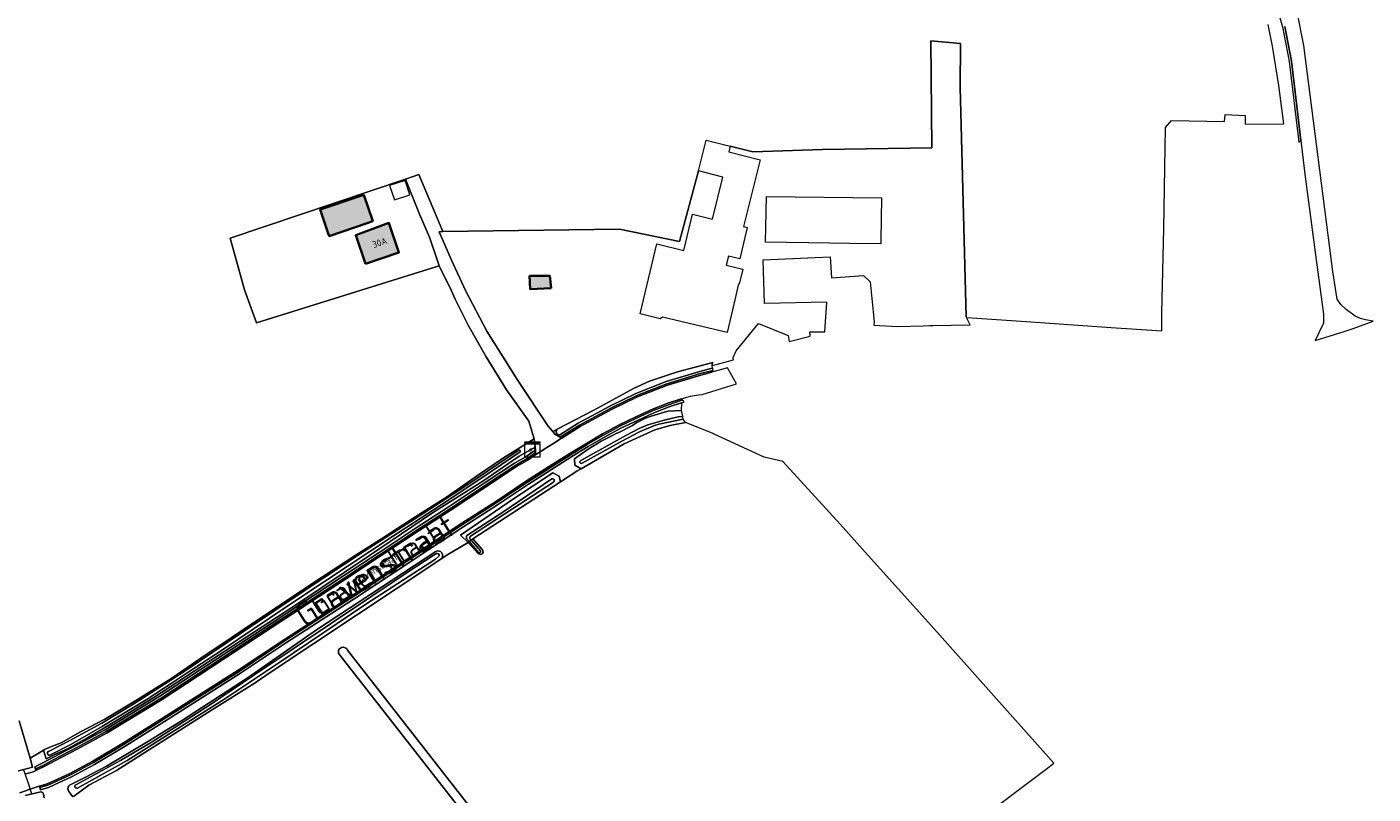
# Model space of a CAD drawing. Header units: metres. Extents: x 200031 to 204075, y 460125 to 464703.
# Tile 146 of 178: x 203350 to 203705, y 462937 to 463139. Entities that reach past the tile are written whole.
import ezdxf
from ezdxf.enums import TextEntityAlignment as Align

# ---------------------------------------------------------------- set-up
doc = ezdxf.new("R2010")
doc.units = ezdxf.units.M
doc.header["$LTSCALE"] = 2
doc.layers.get('0').update_dxf_attribs({"color": 253, "lineweight": 25})
for name, color, linetype, lineweight in [('B-WE-GR-GRAS-GV', 253, 'Continuous', 13), ('B-WE-KL-ET_KAST-S', 253, 'Continuous', 25), ('B-WE-KW-KUNSTWERK_DUIKER-G', 253, 'Continuous', 18), ('B-WE-OG-BEBOUWING-GV', 253, 'Continuous', 35), ('B-WE-OG-BEBOUWING-T18', 253, 'Continuous', 18), ('B-WE-OG-BEBOUWING_LUIFEL-GV', 253, 'Continuous', 18), ('B-WE-OG-TERREIN_CULTUURSCHEIDING-GV', 253, 'Continuous', 18), ('B-WE-OG-TERREIN_ERF-GV', 253, 'Continuous', 18), ('B-WE-OG-TOPOGRAFIE-T18', 250, 'Continuous', 18), ('B-WE-OG-TOPOGRAFIE-T25_2000', 250, 'Continuous', 18), ('B-WE-OG-TOPOGRAFIE-T25_2500', 250, 'Continuous', 18), ('B-WE-OG-WATER-GV', 253, 'Continuous', 18), ('B-WE-OG-WATER_GREPPEL-GV', 253, 'Continuous', 18), ('B-WE-OG-WATER_SLOOT-GV', 253, 'Continuous', 18), ('B-WE-OG-WEG-GV', 253, 'Continuous', 18), ('B-WE-VH-VERHARDING_ASFALT-GV', 253, 'Continuous', 18), ('B-WE-VH-VERHARDING_BETON-A', 254, 'Continuous', 25), ('B-WE-VH-VERHARDING_BETONSTRAATSTEEN-GV', 253, 'Continuous', 18), ('B-WE-VH-VERHARDING_GRASBETONSTEEN-GV', 253, 'Continuous', 18), ('B-WE-VH-VERHARDING_STRAATBAKSTEEN-GV', 253, 'Continuous', 18)]:
    doc.layers.add(name, color=color, linetype=linetype, lineweight=lineweight)
doc.styles.add('NLCS-ISO', font='NLCS-ISO.ttf')
doc.styles.add('NLCS-ISO-M1000-T18', font='NLCS-ISO.ttf', dxfattribs={"height": 1.8})
doc.styles.add('NLCS-ISO-M2000-T25', font='NLCS-ISO.ttf', dxfattribs={"height": 5})
doc.styles.add('NLCS-ISO-M2500-T25', font='NLCS-ISO.ttf', dxfattribs={"height": 6.25})

# ---------------------------------------------------------------- blocks, each defined once
blk = doc.blocks.new('SKL-ET_KAST_ELEKTRA-SO')
at = {"color": 0, "linetype": 'ByBlock', "lineweight": 18}
for points in [[(-2, 2), (2, 2), (2, 1.68), (-2, 1.68)], [(-2, 1.52), (2, 1.52), (2, -2), (-2, -2)]]:
    blk.add_lwpolyline(points, close=True, dxfattribs=at)
at = {"color": 0, "linetype": 'ByBlock', "lineweight": 18, "style": 'NLCS-ISO'}
blk.add_text('et', height=1.5, dxfattribs=at).set_placement((0, 0), align=Align.MIDDLE_CENTER)

msp = doc.modelspace()

# ---------------------------------------------------------------- hatches: boundary and pattern name
at = {"layer": 'B-WE-VH-VERHARDING_BETON-A'}
h = msp.add_hatch(color=256, dxfattribs=at)
h.dxf.hatch_style = 1
h.paths.add_polyline_path([(203441, 463088.196), (203438.603, 463095.184), (203427.106, 463091.241), (203428.984, 463085.765), (203429.503, 463084.253), (203439.538, 463087.695)])
h = msp.add_hatch(color=256, dxfattribs=at)
h.dxf.hatch_style = 1
h.paths.add_polyline_path([(203439.1, 463076.94), (203447.9, 463079.97), (203445.231, 463087.729), (203436.5, 463084.479)])
h = msp.add_hatch(color=256, dxfattribs=at)
h.dxf.hatch_style = 1
h.paths.add_polyline_path([(203488.03, 463070.552), (203487.658, 463073.813), (203482.338, 463073.756), (203482.509, 463070.233)])

# ---------------------------------------------------------------- linework, layer by layer
at = {"layer": 'B-WE-GR-GRAS-GV', "flags": 128}
for points in [[(203347.783, 462956.399), (203350.694, 462946.592), (203353.057, 462948.028), (203354.162, 462948.699), (203354.434, 462948.865), (203356.319, 462949.617), (203358.823, 462950.63), (203363.993, 462953.514), (203370.332, 462956.827), (203377.872, 462961.337), (203387.751, 462967.506), (203395.715, 462972.989), (203403.673, 462978.344), (203410.184, 462982.705), (203427.479, 462994.252), (203436.388, 463000), (203443.805, 463004.785), (203452.313, 463010.277), (203460.651, 463015.552), (203468.588, 463021.132), (203475.495, 463025.796), (203483.568, 463030.827), (203482.099, 463035.426), (203476.279, 463043.724), (203470.859, 463052.421), (203466.095, 463060.77), (203462.677, 463067.657), (203461.715, 463069.871), (203458.506, 463076.429), (203410.323, 463061.376), (203407.148, 463070.107), (203403.448, 463083.725), (203449.64, 463099.312), (203453.147, 463100.496), (203459.432, 463085.456), (203506.06, 463086.115), (203521.842, 463082.826), (203526.81, 463101.46), (203528.84, 463109.58), (203535.23, 463107.98), (203541.144, 463106.499), (203559.548, 463107.149), (203588.387, 463107.546), (203588.123, 463135.724), (203595.928, 463135.063), (203595.796, 463123.553), (203597.407, 463062.972), (203597.509, 463062.76), (203600.211, 463062.589), (203613.203, 463061.768), (203635.611, 463060.145), (203648.999, 463059.289), (203649.004, 463063.97), (203649.492, 463086.25), (203649.969, 463112.92), (203651.504, 463114.795), (203665.527, 463114.53), (203665.685, 463116.333), (203670.924, 463116.095), (203670.972, 463113.808), (203681.114, 463113.917), (203679.827, 463123.977), (203678.175, 463134.4), (203676.983, 463140.091)], [(203600.109, 462929.869), (203618.445, 462943.702), (203620.538, 462945.28), (203587.513, 462982.363), (203571.608, 463000), (203564.15, 463008.271), (203549.115, 463024.788), (203544.167, 463025.944), (203529.827, 463032.558), (203523.399, 463035.092), (203519.397, 463034.337), (203515.296, 463033.146), (203507.226, 463029.442), (203495.904, 463022.925), (203495.028, 463022.421), (203490.51, 463019.486), (203467.337, 463004.434), (203469.918, 463001.498), (203470.074, 463000.907), (203469.843, 463000.446), (203469.352, 463000.289), (203468.779, 463000.523), (203466.101, 463003.445), (203460.319, 463000.003), (203458.97, 462999.106), (203414.181, 462969.326), (203410.611, 462966.887), (203409.971, 462966.481), (203398.482, 462959.195), (203373.479, 462943.32), (203366.154, 462939.487), (203362.138, 462936.469)], [(203434.306, 462975.049), (203589.826, 462775.739)], [(203588.077, 462774.466), (203432.361, 462973.685)]]:
    msp.add_lwpolyline(points, dxfattribs=at)
at = {"layer": 'B-WE-GR-GRAS-GV'}
msp.add_lwpolyline([(203432.361, 462973.685, -1.2937101), (203434.306, 462975.049)], format="xyb", dxfattribs=at)
at = {"layer": 'B-WE-KW-KUNSTWERK_DUIKER-G', "flags": 128}
msp.add_lwpolyline([(203351.154, 462937.179), (203350.063, 462940.441), (203348.972, 462943.702)], dxfattribs=at)
at = {"layer": 'B-WE-OG-BEBOUWING-GV', "flags": 128}
for points in [[(203441, 463088.196), (203438.603, 463095.184), (203427.106, 463091.241), (203428.984, 463085.765), (203429.503, 463084.253), (203439.538, 463087.695)], [(203439.1, 463076.94), (203447.9, 463079.97), (203445.231, 463087.729), (203436.5, 463084.479)], [(203488.03, 463070.552), (203487.658, 463073.813), (203482.338, 463073.756), (203482.509, 463070.233)]]:
    msp.add_lwpolyline(points, close=True, dxfattribs=at)
at = {"layer": 'B-WE-OG-BEBOUWING_LUIFEL-GV', "flags": 128}
msp.add_lwpolyline([(203450.787, 463095.154), (203449.525, 463098.956), (203445.439, 463097.6), (203446.702, 463093.797)], close=True, dxfattribs=at)
at = {"layer": 'B-WE-OG-TERREIN_CULTUURSCHEIDING-GV', "flags": 128}
for points in [[(203458.97, 462999.106), (203460.319, 463000.003), (203466.101, 463003.445), (203464.121, 463005.388), (203478.047, 463015.014), (203488.496, 463021.808), (203490.092, 463020.957), (203490.51, 463019.486), (203495.028, 463022.421), (203495.904, 463022.925), (203494.294, 463023.863), (203494.2, 463025.558), (203497.803, 463028.088), (203501.181, 463030.152), (203504.186, 463031.688), (203505.297, 463032.28), (203505.814, 463032.46), (203509.464, 463034.295), (203510.43, 463035.037), (203512.845, 463036.214), (203514.357, 463036.791), (203518.765, 463038.071), (203522.36, 463038.26), (203522.427, 463040.335), (203522.339, 463040.308), (203519.135, 463039.242), (203515.093, 463037.676), (203510.76, 463035.67), (203506.354, 463033.569), (203502.074, 463031.245), (203497.803, 463028.753)], [(203489.612, 463033.338), (203489.002, 463033.022), (203488.438, 463032.73)], [(203488.438, 463032.73), (203489.081, 463031.982), (203489.805, 463031.562), (203490.276, 463031.86)], [(203349.659, 462942.45), (203351.472, 462943.013), (203352.154, 462943.319), (203352.055, 462943.713), (203351.908, 462944.304), (203352.28, 462944.471), (203354.238, 462945.457), (203356.685, 462946.789), (203362.568, 462949.836), (203370.45, 462954.089), (203384.91, 462962.919), (203413.915, 462981.955), (203433.272, 462994.662), (203442.645, 463000.835), (203452.435, 463007.283), (203460.877, 463012.775), (203470.639, 463019.268), (203478.386, 463024.361), (203481.133, 463025.968), (203483.42, 463027.523), (203483.861, 463027.802), (203483.782, 463028.614), (203479.601, 463026.257), (203469.975, 463019.611), (203456.776, 463011.309), (203440.145, 463000.063), (203421.455, 462987.419), (203398.255, 462972.345), (203383.324, 462962.545), (203372.058, 462955.656), (203365.813, 462951.913), (203360.555, 462949), (203357.325, 462947.63), (203354.917, 462946.365), (203354.162, 462948.699), (203353.057, 462948.028), (203350.694, 462946.592), (203351.306, 462944.247), (203347.386, 462943.12)], [(203497.803, 463028.753), (203493.457, 463026.101), (203488.837, 463023.168), (203482.081, 463018.856), (203474.127, 463013.566), (203464.993, 463007.684), (203455.73, 463001.588), (203452.07, 462999.166), (203436.792, 462989.053), (203418.267, 462977.079), (203406.097, 462968.958), (203386.092, 462956.271), (203375.771, 462949.728), (203367.679, 462944.935), (203361.546, 462941.616), (203358.327, 462940.172), (203355.563, 462938.883), (203353.419, 462938.236), (203353.274, 462938.819), (203353.177, 462939.208), (203353.069, 462939.175), (203350.411, 462938.295), (203347.947, 462937.44)], [(203361.927, 462936.339), (203360.921, 462937.799), (203360.879, 462937.854), (203360.84, 462937.912), (203360.805, 462937.972), (203360.773, 462938.034), (203360.745, 462938.098), (203360.721, 462938.163), (203360.7, 462938.229), (203360.683, 462938.297), (203360.67, 462938.365), (203360.661, 462938.434), (203360.656, 462938.504), (203360.655, 462938.573), (203360.658, 462938.643), (203360.666, 462938.712), (203360.677, 462938.781), (203360.691, 462938.849), (203360.71, 462938.916), (203360.733, 462938.982), (203360.759, 462939.046), (203360.789, 462939.109), (203360.823, 462939.17), (203360.86, 462939.229), (203360.9, 462939.286), (203360.944, 462939.34), (203360.99, 462939.392), (203361.04, 462939.44), (203361.092, 462939.487), (203361.096, 462939.489), (203365.476, 462941.626), (203370.773, 462944.472), (203381.851, 462951.039), (203390.544, 462956.395), (203407.862, 462967.718), (203426.141, 462980.404), (203457.593, 463001.055)], [(203349.386, 462936.708), (203353.487, 462937.719), (203353.99, 462937.506), (203354.165, 462937.115), (203354.348, 462936.149)]]:
    msp.add_lwpolyline(points, dxfattribs=at)
at = {"layer": 'B-WE-OG-TERREIN_CULTUURSCHEIDING-GV'}
for points in [[(203490.276, 463031.86, -0.7304149), (203489.612, 463033.338)], [(203457.593, 463001.055, -0.9478826), (203458.97, 462999.106)]]:
    msp.add_lwpolyline(points, format="xyb", dxfattribs=at)
at = {"layer": 'B-WE-OG-TERREIN_ERF-GV', "flags": 128}
for points in [[(203530.433, 463050.119), (203531.493, 463050.417), (203536.072, 463051.628), (203536.027, 463052.105), (203536.016, 463052.223), (203536.751, 463054.028), (203542.675, 463061.222), (203550.487, 463058.08), (203550.769, 463056.476), (203556.273, 463057.87), (203556.213, 463059.018), (203560.143, 463059.011), (203560.666, 463066.848), (203544.247, 463066.472), (203543.889, 463078.047), (203561.583, 463078.756), (203561.923, 463073.228), (203570.338, 463073.845), (203572.125, 463072.246), (203573.169, 463061.649), (203573.029, 463060.778), (203579.288, 463060.401), (203586.098, 463060.604), (203587.827, 463060.69), (203588.62, 463060.702), (203598.426, 463060.853), (203597.509, 463062.76), (203597.407, 463062.972), (203595.796, 463123.553), (203595.928, 463135.063), (203588.123, 463135.724), (203588.387, 463107.546), (203559.548, 463107.149), (203541.144, 463106.499), (203535.23, 463107.98), (203534.84, 463106.45), (203543.09, 463104.39), (203538.701, 463086.813), (203539.704, 463086.574), (203537.719, 463078.258), (203534.745, 463078.968), (203534.185, 463076.624), (203538.544, 463075.584), (203537.593, 463071.599), (203537.43, 463071.638), (203536.168, 463066.351), (203534.369, 463058.817), (203517.339, 463062.882), (203516.739, 463062.471), (203511.43, 463063.739), (203515.835, 463082.189), (203523.004, 463080.478), (203525.281, 463090.017), (203530.51, 463088.769), (203533.28, 463099.84), (203526.81, 463101.46), (203521.842, 463082.826), (203506.06, 463086.115), (203459.432, 463085.456), (203458.494, 463085.367), (203461.773, 463077.946), (203465.503, 463069.733), (203471.083, 463059.156), (203479.202, 463046.214), (203487.189, 463034.182), (203488.438, 463032.73), (203489.002, 463033.022), (203489.612, 463033.338), (203499.301, 463038.357), (203509.879, 463044.124), (203513.969, 463046.002), (203521.316, 463048.462), (203530.589, 463050.938), (203530.555, 463050.773), (203530.492, 463050.447)], [(203458.506, 463076.429), (203458.073, 463077.732), (203455.989, 463083.997), (203453.318, 463090.082), (203449.64, 463099.312), (203403.448, 463083.725), (203407.148, 463070.107), (203410.323, 463061.376)], [(203441, 463088.196), (203439.538, 463087.695), (203429.503, 463084.253), (203428.984, 463085.765), (203427.106, 463091.241), (203438.603, 463095.184)], [(203561.501, 463082.41), (203544.488, 463082.657), (203544.783, 463094.743), (203575.069, 463094.338), (203574.912, 463083.289), (203574.897, 463082.215), (203566.72, 463082.334)], [(203439.1, 463076.94), (203436.5, 463084.479), (203445.231, 463087.729), (203447.9, 463079.97)], [(203482.338, 463073.756), (203487.658, 463073.813), (203488.03, 463070.552), (203482.509, 463070.233)]]:
    msp.add_lwpolyline(points, close=True, dxfattribs=at)
at = {"layer": 'B-WE-OG-WATER-GV', "flags": 128}
for points in [[(203522.684, 463036.658), (203521.512, 463036.564), (203517.763, 463035.766), (203513.485, 463034.516), (203511.215, 463033.547), (203507.724, 463031.701), (203495.796, 463025.084)], [(203496.167, 463024.357), (203506.658, 463030.192), (203511.274, 463032.636), (203515.213, 463034.3), (203516.409, 463034.627), (203522.816, 463036.008)], [(203522.816, 463036.008), (203522.684, 463036.658)]]:
    msp.add_lwpolyline(points, dxfattribs=at)
at = {"layer": 'B-WE-OG-WATER-GV'}
msp.add_lwpolyline([(203495.796, 463025.084, 1.0186739), (203496.167, 463024.357)], format="xyb", dxfattribs=at)
at = {"layer": 'B-WE-OG-WATER_GREPPEL-GV', "flags": 128}
for points in [[(203530.555, 463050.773), (203530.589, 463050.938), (203521.316, 463048.462), (203513.969, 463046.002), (203509.879, 463044.124), (203499.301, 463038.357), (203489.612, 463033.338)], [(203490.276, 463031.86), (203495.154, 463034.946), (203503.658, 463039.479), (203510.334, 463042.757), (203518.331, 463045.91), (203527.215, 463048.579), (203530.114, 463049.351), (203530.579, 463049.475), (203530.433, 463050.119), (203530.492, 463050.447), (203530.555, 463050.773)], [(203488.155, 463020.235), (203475.259, 463011.496), (203465.823, 463005.327)], [(203466.72, 463005.138), (203488.673, 463019.384)], [(203465.7, 463004.519), (203466.405, 463003.689), (203466.915, 463004.096)], [(203466.915, 463004.096), (203466.405, 463003.689)], [(203466.405, 463003.689), (203468.86, 463000.799)], [(203466.915, 463004.096), (203466.706, 463004.337)], [(203469.356, 463001.283), (203466.915, 463004.096)], [(203363.127, 462938.705), (203364.545, 462939.418), (203376.283, 462945.985), (203388.908, 462953.932), (203401.73, 462962.075), (203416.466, 462971.885), (203439.209, 462987.178), (203457.537, 462999.09), (203458.523, 462999.951)], [(203457.801, 463000.554), (203456.951, 463000), (203450.622, 462995.87), (203409.881, 462968.624), (203398.205, 462960.705), (203388.909, 462954.77)], [(203589.826, 462775.739), (203434.306, 462975.049)], [(203432.361, 462973.685), (203588.077, 462774.466)], [(203388.909, 462954.77), (203382.811, 462950.898), (203374.542, 462945.977), (203362.753, 462939.588)]]:
    msp.add_lwpolyline(points, dxfattribs=at)
at = {"layer": 'B-WE-OG-WATER_GREPPEL-GV'}
for points in [[(203489.612, 463033.338, 0.7304149), (203490.276, 463031.86)], [(203488.673, 463019.384, 0.8543539), (203488.155, 463020.235)], [(203465.823, 463005.327, 0.2413948), (203465.7, 463004.519)], [(203466.706, 463004.337, -0.3670835), (203466.72, 463005.138)], [(203458.523, 462999.951, 0.5294713), (203457.801, 463000.554)], [(203468.86, 463000.799, 0.7917833), (203469.356, 463001.283)], [(203434.306, 462975.049, 1.2937101), (203432.361, 462973.685)], [(203362.753, 462939.588, 1.0583274), (203363.127, 462938.705)]]:
    msp.add_lwpolyline(points, format="xyb", dxfattribs=at)
at = {"layer": 'B-WE-OG-WATER_SLOOT-GV', "flags": 128}
for points in [[(203522.684, 463036.658), (203522.36, 463038.26), (203518.765, 463038.071), (203514.357, 463036.791), (203512.845, 463036.214), (203510.43, 463035.037), (203509.464, 463034.295), (203505.814, 463032.46), (203505.297, 463032.28), (203504.186, 463031.688), (203501.181, 463030.152), (203497.803, 463028.088), (203494.2, 463025.558), (203494.294, 463023.863), (203495.904, 463022.925), (203507.226, 463029.442), (203515.296, 463033.146), (203519.397, 463034.337), (203523.399, 463035.092), (203522.816, 463036.008)], [(203495.796, 463025.084), (203507.724, 463031.701), (203511.215, 463033.547), (203513.485, 463034.516), (203517.763, 463035.766), (203521.512, 463036.564), (203522.684, 463036.658)], [(203522.816, 463036.008), (203516.409, 463034.627), (203515.213, 463034.3), (203511.274, 463032.636), (203506.658, 463030.192), (203496.167, 463024.357)], [(203355.725, 462948.408), (203361.29, 462951.331), (203369.61, 462955.85), (203378.049, 462960.896), (203388.334, 462967.52), (203391.794, 462969.814), (203406.137, 462979.465), (203423.962, 462991.39), (203437.968, 463000.673), (203454.249, 463011.129), (203465.76, 463018.547), (203476.705, 463025.976), (203479.483, 463027.782)], [(203479.483, 463027.782), (203476.705, 463025.976), (203465.76, 463018.547), (203454.249, 463011.129), (203437.968, 463000.673), (203423.962, 462991.39), (203406.137, 462979.465), (203391.794, 462969.814), (203388.334, 462967.52), (203378.049, 462960.896), (203369.61, 462955.85), (203361.29, 462951.331), (203355.725, 462948.408)], [(203479.884, 463027.342), (203472.507, 463022.32), (203460.809, 463014.526), (203446.485, 463005.232), (203428.271, 462993.198), (203417.828, 462986.184), (203401.361, 462975.16), (203392.08, 462969.069), (203388.121, 462966.427), (203381.237, 462961.989), (203369.502, 462954.804), (203361.432, 462950.219), (203355.894, 462947.376)], [(203355.894, 462947.376), (203361.432, 462950.219), (203369.502, 462954.804), (203381.237, 462961.989), (203388.121, 462966.427), (203392.08, 462969.069), (203401.361, 462975.16), (203417.828, 462986.184), (203428.271, 462993.198), (203446.485, 463005.232), (203460.809, 463014.526), (203472.507, 463022.32), (203479.884, 463027.342)], [(203466.706, 463004.337), (203466.915, 463004.096), (203467.337, 463004.434), (203490.51, 463019.486), (203490.092, 463020.957), (203488.496, 463021.808), (203478.047, 463015.014), (203464.121, 463005.388), (203466.101, 463003.445), (203466.405, 463003.689)], [(203465.823, 463005.327), (203475.259, 463011.496), (203488.155, 463020.235)], [(203488.673, 463019.384), (203466.72, 463005.138)], [(203466.405, 463003.689), (203465.7, 463004.519)], [(203468.86, 463000.799), (203466.405, 463003.689), (203466.101, 463003.445), (203468.779, 463000.523), (203469.352, 463000.289), (203469.843, 463000.446), (203470.074, 463000.907), (203469.918, 463001.498), (203467.337, 463004.434)], [(203467.337, 463004.434), (203466.915, 463004.096)], [(203466.915, 463004.096), (203469.356, 463001.283)], [(203457.593, 463001.055), (203426.141, 462980.404), (203407.862, 462967.718), (203390.544, 462956.395), (203381.851, 462951.039), (203370.773, 462944.472), (203365.476, 462941.626), (203361.096, 462939.489), (203361.092, 462939.487), (203361.04, 462939.44), (203360.99, 462939.392), (203360.944, 462939.34), (203360.9, 462939.286), (203360.86, 462939.229), (203360.823, 462939.17), (203360.789, 462939.109), (203360.759, 462939.046), (203360.733, 462938.982), (203360.71, 462938.916), (203360.691, 462938.849), (203360.677, 462938.781), (203360.666, 462938.712), (203360.658, 462938.643), (203360.655, 462938.573), (203360.656, 462938.504), (203360.661, 462938.434), (203360.67, 462938.365), (203360.683, 462938.297), (203360.7, 462938.229), (203360.721, 462938.163), (203360.745, 462938.098), (203360.773, 462938.034), (203360.805, 462937.972), (203360.84, 462937.912), (203360.879, 462937.854), (203360.921, 462937.799), (203361.927, 462936.339)], [(203362.753, 462939.588), (203374.542, 462945.977), (203382.811, 462950.898), (203388.909, 462954.77), (203398.205, 462960.705), (203409.881, 462968.624), (203450.622, 462995.87), (203456.951, 463000), (203457.801, 463000.554)], [(203458.523, 462999.951), (203457.537, 462999.09), (203439.209, 462987.178), (203416.466, 462971.885), (203401.73, 462962.075), (203388.908, 462953.932), (203376.283, 462945.985), (203364.545, 462939.418), (203363.127, 462938.705)], [(203362.138, 462936.469), (203366.154, 462939.487), (203373.479, 462943.32), (203398.482, 462959.195), (203409.971, 462966.481), (203410.611, 462966.887), (203414.181, 462969.326), (203458.97, 462999.106)], [(203347.386, 462943.12), (203351.306, 462944.247), (203350.694, 462946.592), (203347.783, 462956.399)], [(203354.348, 462936.149), (203354.165, 462937.115), (203353.99, 462937.506), (203353.487, 462937.719), (203349.386, 462936.708)]]:
    msp.add_lwpolyline(points, dxfattribs=at)
msp.add_lwpolyline([(203354.162, 462948.699), (203354.917, 462946.365), (203357.325, 462947.63), (203360.555, 462949), (203365.813, 462951.913), (203372.058, 462955.656), (203383.324, 462962.545), (203398.255, 462972.345), (203421.455, 462987.419), (203440.145, 463000.063), (203456.776, 463011.309), (203469.975, 463019.611), (203479.601, 463026.257), (203483.782, 463028.614), (203483.568, 463030.827), (203475.495, 463025.796), (203468.588, 463021.132), (203460.651, 463015.552), (203452.313, 463010.277), (203443.805, 463004.785), (203436.388, 463000), (203427.479, 462994.252), (203410.184, 462982.705), (203403.673, 462978.344), (203395.715, 462972.989), (203387.751, 462967.506), (203377.872, 462961.337), (203370.332, 462956.827), (203363.993, 462953.514), (203358.823, 462950.63), (203356.319, 462949.617), (203354.434, 462948.865)], close=True, dxfattribs=at)
at = {"layer": 'B-WE-OG-WATER_SLOOT-GV'}
for points in [[(203479.483, 463027.782, -0.8783527), (203479.884, 463027.342)], [(203479.884, 463027.342, 0.8783527), (203479.483, 463027.782)], [(203496.167, 463024.357, -1.0186739), (203495.796, 463025.084)], [(203488.155, 463020.235, -0.8543539), (203488.673, 463019.384)], [(203465.7, 463004.519, -0.2413948), (203465.823, 463005.327)], [(203466.72, 463005.138, 0.3670835), (203466.706, 463004.337)], [(203458.97, 462999.106, 0.9478826), (203457.593, 463001.055)], [(203457.801, 463000.554, -0.5294713), (203458.523, 462999.951)], [(203469.356, 463001.283, -0.7917833), (203468.86, 463000.799)], [(203355.894, 462947.376, -1.0567623), (203355.725, 462948.408)], [(203355.725, 462948.408, 1.0567623), (203355.894, 462947.376)], [(203363.127, 462938.705, -1.0583274), (203362.753, 462939.588)]]:
    msp.add_lwpolyline(points, format="xyb", dxfattribs=at)
at = {"layer": 'B-WE-OG-WEG-GV', "flags": 128}
msp.add_lwpolyline([(203678.969, 463145.784), (203680.772, 463139.437), (203682.564, 463130.28), (203685.083, 463109.011), (203685.628, 463109.509), (203684.918, 463115.506), (203683.157, 463130.373), (203681.356, 463139.577)], dxfattribs=at)
for points in [[(203530.114, 463049.351), (203527.215, 463048.579), (203518.331, 463045.91), (203510.334, 463042.757), (203503.658, 463039.479), (203495.154, 463034.946), (203490.276, 463031.86), (203489.805, 463031.562), (203490.196, 463031.336), (203490.391, 463031.223), (203495.456, 463034.427), (203503.932, 463038.945), (203510.576, 463042.208), (203518.528, 463045.342), (203527.379, 463048.002), (203530.268, 463048.772), (203530.711, 463048.889), (203530.667, 463049.085), (203530.666, 463049.09), (203530.601, 463049.377), (203530.579, 463049.475)], [(203386.092, 462956.271), (203406.097, 462968.958), (203418.267, 462977.079), (203436.792, 462989.053), (203452.07, 462999.166), (203455.73, 463001.588), (203464.993, 463007.684), (203474.127, 463013.566), (203482.081, 463018.856), (203488.837, 463023.168), (203493.457, 463026.101), (203497.803, 463028.753), (203502.074, 463031.245), (203506.354, 463033.569), (203510.76, 463035.67), (203515.093, 463037.676), (203519.135, 463039.242), (203522.339, 463040.308), (203522.427, 463040.335), (203522.683, 463040.412), (203523.041, 463040.518), (203522.772, 463040.874), (203522.654, 463041.03), (203522.158, 463040.881), (203518.932, 463039.807), (203514.858, 463038.229), (203510.505, 463036.213), (203506.082, 463034.103), (203501.779, 463031.767), (203497.496, 463029.268), (203493.14, 463026.61), (203488.515, 463023.675), (203481.753, 463019.359), (203473.798, 463014.068), (203464.665, 463008.187), (203455.399, 463002.089), (203451.739, 462999.666), (203436.464, 462989.555), (203417.938, 462977.581), (203405.77, 462969.461), (203385.771, 462956.778), (203375.457, 462950.24), (203367.383, 462945.457), (203361.28, 462942.154), (203358.077, 462940.717), (203355.348, 462939.445), (203353.274, 462938.819), (203353.419, 462938.236), (203355.563, 462938.883), (203358.327, 462940.172), (203361.546, 462941.616), (203367.679, 462944.935), (203375.771, 462949.728)], [(203354.238, 462945.457), (203352.28, 462944.471), (203351.908, 462944.304), (203352.055, 462943.713), (203352.538, 462943.929), (203354.516, 462944.925), (203356.966, 462946.259), (203362.848, 462949.306), (203370.749, 462953.569), (203385.231, 462962.412), (203414.245, 462981.453), (203433.601, 462994.16), (203442.975, 463000.334), (203452.764, 463006.781), (203461.207, 463012.274), (203470.97, 463018.768), (203478.703, 463023.851), (203481.453, 463025.46), (203483.75, 463027.021), (203483.926, 463027.133), (203483.903, 463027.367), (203483.861, 463027.802), (203483.42, 463027.523), (203481.133, 463025.968), (203478.386, 463024.361), (203470.639, 463019.268), (203460.877, 463012.775), (203452.435, 463007.283), (203442.645, 463000.835), (203433.272, 462994.662), (203413.915, 462981.955), (203384.91, 462962.919), (203370.45, 462954.089), (203362.568, 462949.836), (203356.685, 462946.789)]]:
    msp.add_lwpolyline(points, close=True, dxfattribs=at)
at = {"layer": 'B-WE-VH-VERHARDING_ASFALT-GV', "flags": 128}
for points in [[(203681.356, 463139.577), (203683.157, 463130.373), (203684.918, 463115.506), (203685.628, 463109.509), (203686.687, 463100.569), (203689.694, 463077.991), (203691.601, 463063.671), (203691.581, 463061.305), (203690.335, 463058.74), (203689.362, 463056.736), (203697.031, 463059.122), (203699.693, 463059.95), (203704.654, 463061.827), (203702.695, 463062.219), (203701.579, 463062.442), (203701.362, 463062.535), (203699.909, 463063.151), (203697.55, 463064.894), (203696.152, 463066.238), (203695.19, 463067.672), (203694.01, 463074.936), (203686.375, 463134.556), (203684.627, 463143.391)], [(203347.947, 462937.44), (203350.411, 462938.295), (203353.069, 462939.175), (203353.177, 462939.208), (203355.205, 462939.82), (203357.911, 462941.081), (203361.103, 462942.513), (203367.186, 462945.805), (203375.248, 462950.581), (203385.557, 462957.116), (203405.552, 462969.796), (203417.718, 462977.915), (203436.245, 462989.89), (203451.518, 463000), (203455.179, 463002.423), (203464.447, 463008.522), (203473.579, 463014.403), (203481.535, 463019.694), (203488.3, 463024.012), (203492.929, 463026.95), (203497.291, 463029.612), (203501.583, 463032.116), (203505.9, 463034.46), (203510.335, 463036.575), (203514.702, 463038.597), (203518.796, 463040.183), (203522.037, 463041.262), (203522.397, 463041.37), (203522.756, 463041.477), (203523.498, 463041.699), (203524.756, 463042.075), (203526.88, 463042.433), (203527.776, 463042.491), (203536.871, 463045.313), (203534.489, 463049.481), (203530.371, 463048.385), (203527.488, 463047.617), (203518.659, 463044.964), (203510.738, 463041.842), (203504.114, 463038.589), (203495.657, 463034.081), (203490.801, 463031.009), (203490.781, 463030.997), (203488.44, 463029.516), (203486.133, 463028.056), (203486.09, 463028.029), (203483.969, 463026.687), (203481.667, 463025.122), (203478.914, 463023.511), (203471.191, 463018.434), (203461.427, 463011.94), (203452.983, 463006.446), (203443.195, 463000), (203433.821, 462993.826), (203414.464, 462981.119), (203385.445, 462962.074), (203370.948, 462953.222), (203363.035, 462948.952), (203357.154, 462945.906), (203354.702, 462944.571), (203352.71, 462943.568), (203352.154, 462943.319), (203351.472, 462943.013), (203349.659, 462942.45)]]:
    msp.add_lwpolyline(points, dxfattribs=at)
at = {"layer": 'B-WE-VH-VERHARDING_BETONSTRAATSTEEN-GV', "flags": 128}
msp.add_lwpolyline([(203471.083, 463059.156), (203465.503, 463069.733), (203461.773, 463077.946), (203458.494, 463085.367), (203459.432, 463085.456), (203453.147, 463100.496), (203449.64, 463099.312), (203453.318, 463090.082), (203455.989, 463083.997), (203458.073, 463077.732), (203458.506, 463076.429), (203461.715, 463069.871), (203462.677, 463067.657), (203466.095, 463060.77), (203470.859, 463052.421), (203476.279, 463043.724), (203482.099, 463035.426), (203483.568, 463030.827), (203483.782, 463028.614), (203483.861, 463027.802), (203483.903, 463027.367), (203483.926, 463027.133), (203483.969, 463026.687), (203486.09, 463028.029), (203486.133, 463028.056), (203488.44, 463029.516), (203490.781, 463030.997), (203490.391, 463031.223), (203490.196, 463031.336), (203489.805, 463031.562), (203489.081, 463031.982), (203488.438, 463032.73), (203487.189, 463034.182), (203479.202, 463046.214)], close=True, dxfattribs=at)
at = {"layer": 'B-WE-VH-VERHARDING_GRASBETONSTEEN-GV', "flags": 128}
for points in [[(203504.114, 463038.589), (203510.738, 463041.842), (203518.659, 463044.964), (203527.488, 463047.617), (203530.371, 463048.385), (203530.711, 463048.889), (203530.268, 463048.772), (203527.379, 463048.002), (203518.528, 463045.342), (203510.576, 463042.208), (203503.932, 463038.945), (203495.456, 463034.427), (203490.391, 463031.223), (203490.781, 463030.997), (203490.801, 463031.009), (203495.657, 463034.081)], [(203385.445, 462962.074), (203414.464, 462981.119), (203433.821, 462993.826), (203443.195, 463000), (203452.983, 463006.446), (203461.427, 463011.94), (203471.191, 463018.434), (203478.914, 463023.511), (203481.667, 463025.122), (203483.969, 463026.687), (203483.926, 463027.133), (203483.75, 463027.021), (203481.453, 463025.46), (203478.703, 463023.851), (203470.97, 463018.768), (203461.207, 463012.274), (203452.764, 463006.781), (203442.975, 463000.334), (203433.601, 462994.16), (203414.245, 462981.453), (203385.231, 462962.412), (203370.749, 462953.569), (203362.848, 462949.306), (203356.966, 462946.259), (203354.516, 462944.925), (203352.538, 462943.929), (203352.055, 462943.713), (203352.154, 462943.319), (203352.71, 462943.568), (203354.702, 462944.571), (203357.154, 462945.906), (203363.035, 462948.952), (203370.948, 462953.222)]]:
    msp.add_lwpolyline(points, close=True, dxfattribs=at)
at = {"layer": 'B-WE-VH-VERHARDING_STRAATBAKSTEEN-GV', "flags": 128}
msp.add_lwpolyline([(203514.702, 463038.597), (203510.335, 463036.575), (203505.9, 463034.46), (203501.583, 463032.116), (203497.291, 463029.612), (203492.929, 463026.95), (203488.3, 463024.012), (203481.535, 463019.694), (203473.579, 463014.403), (203464.447, 463008.522), (203455.179, 463002.423), (203451.518, 463000), (203436.245, 462989.89), (203417.718, 462977.915), (203405.552, 462969.796), (203385.557, 462957.116), (203375.248, 462950.581), (203367.186, 462945.805), (203361.103, 462942.513), (203357.911, 462941.081), (203355.205, 462939.82), (203353.177, 462939.208), (203353.274, 462938.819), (203355.348, 462939.445), (203358.077, 462940.717), (203361.28, 462942.154), (203367.383, 462945.457), (203375.457, 462950.24), (203385.771, 462956.778), (203405.77, 462969.461), (203417.938, 462977.581), (203436.464, 462989.555), (203451.739, 462999.666), (203455.399, 463002.089), (203464.665, 463008.187), (203473.798, 463014.068), (203481.753, 463019.359), (203488.515, 463023.675), (203493.14, 463026.61), (203497.496, 463029.268), (203501.779, 463031.767), (203506.082, 463034.103), (203510.505, 463036.213), (203514.858, 463038.229), (203518.932, 463039.807), (203522.158, 463040.881), (203522.654, 463041.03), (203522.397, 463041.37), (203522.037, 463041.262), (203518.796, 463040.183)], close=True, dxfattribs=at)

# ---------------------------------------------------------------- block references
at = {"layer": 'B-WE-KL-ET_KAST-S'}
msp.add_blockref('SKL-ET_KAST_ELEKTRA-SO', (203483.041, 463028.002), dxfattribs=at)

# ---------------------------------------------------------------- texts
at = {"layer": 'B-WE-OG-BEBOUWING-T18', "style": 'NLCS-ISO-M1000-T18'}
msp.add_text('30A', height=1.8, rotation=19, dxfattribs=at).set_placement((203442.785, 463082.547), align=Align.MIDDLE)
at = {"layer": 'B-WE-OG-TOPOGRAFIE-T18', "style": 'NLCS-ISO-M1000-T18'}
msp.add_text('Gravenstraat', height=1.8, rotation=32.1, dxfattribs=at).set_placement((203441.58, 462996.181), align=Align.MIDDLE)
at = {"layer": 'B-WE-OG-TOPOGRAFIE-T25_2000', "style": 'NLCS-ISO-M2000-T25'}
msp.add_text('Gravenstraat', height=5, rotation=32.1, dxfattribs=at).set_placement((203441.58, 462996.181), align=Align.MIDDLE)
at = {"layer": 'B-WE-OG-TOPOGRAFIE-T25_2500', "style": 'NLCS-ISO-M2500-T25'}
msp.add_text('Gravenstraat', height=6.25, rotation=32.1, dxfattribs=at).set_placement((203441.58, 462996.181), align=Align.MIDDLE)

doc.saveas('drawing.dxf')
